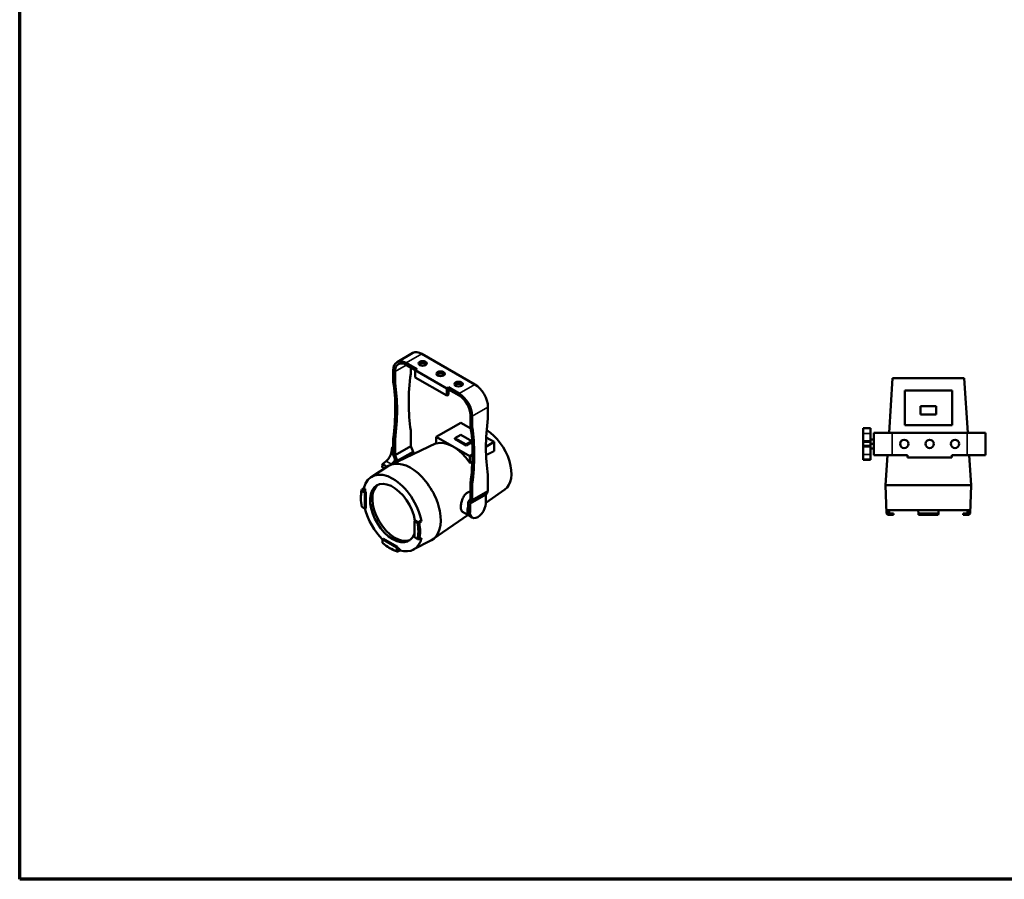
# Model space of a CAD drawing. Header units: millimetres. Extents: x 20 to 2980, y 20 to 2980.
# Tile 1 of 4: x 20 to 1571, y 20 to 1374. Entities that reach past the tile are written whole.
import ezdxf

# ---------------------------------------------------------------- set-up
doc = ezdxf.new("R2010")
doc.units = ezdxf.units.MM
for name, color, linetype, lineweight in [('Border (ISO)', 7, 'Continuous', 70), ('Visible (ISO)', 7, 'Continuous', 50), ('Visible Narrow (ISO)', 7, 'Continuous', 35)]:
    doc.layers.add(name, color=color, linetype=linetype, lineweight=lineweight)

# ---------------------------------------------------------------- blocks, each defined once
blk = doc.blocks.new('Borders Chauvet')
at = {"layer": 'Border (ISO)'}
for p, q in [((20, 20), (20, 2980)), ((2980, 20), (20, 20))]:
    blk.add_line(p, q, dxfattribs=at)

msp = doc.modelspace()

# ---------------------------------------------------------------- linework, layer by layer
at = {"layer": 'Visible (ISO)'}
for p, q in [((614.3, 834.8), (639, 849.1)), ((653.5, 847.6), (736.9, 799.5)), ((628.8, 833.4), (645.7, 823.6)), ((628.8, 830.1), (642.9, 821.9)), ((635.8, 826), (635.8, 817.7)), ((645.7, 823.6), (642.9, 821.9)), ((642.9, 821.9), (692.4, 793.3)), ((642.9, 821.9), (642.9, 810.5)), ((608.2, 821.5), (608.2, 805)), ((611.1, 803.4), (611.1, 819.9)), ((642.9, 810.5), (692.4, 781.9)), ((1394.7, 809.4), (1389, 723.4)), ((1394.7, 809.4), (1507.3, 809.4)), ((1507.3, 809.4), (1513, 723.4)), ((692.4, 793.3), (695.2, 795)), ((692.4, 793.3), (692.4, 781.9)), ((695.2, 795), (712.2, 785.2)), ((695.2, 795), (695.2, 791.7)), ((695.2, 791.7), (712.2, 781.9)), ((695.2, 791.7), (695.2, 783.5)), ((692.4, 781.9), (695.2, 783.5)), ((1488.3, 790.2), (1413.7, 790.2)), ((1413.7, 790.2), (1413.7, 735.6)), ((1488.3, 735.6), (1488.3, 790.2)), ((757.4, 763.9), (757.4, 747.5)), ((1438.5, 765.1), (1438.5, 752.1)), ((1463.5, 765.1), (1438.5, 765.1)), ((1463.5, 752.1), (1463.5, 765.1)), ((729.9, 751.3), (729.9, 734.8)), ((732.7, 733.2), (732.7, 749.7)), ((1438.5, 752.1), (1463.5, 752.1)), ((714.7, 739.3), (676, 717)), ((730.4, 730.2), (714.7, 739.3)), ((1348.1, 730.9), (1348.1, 730.7)), ((1348.1, 730.9), (1360, 730.9)), ((1348.1, 722.4), (1348.1, 730.7)), ((1360, 730.7), (1348.1, 730.7)), ((1360, 730.7), (1360, 730.9)), ((1360, 722.4), (1360, 730.7)), ((1413.7, 735.6), (1488.3, 735.6)), ((608.2, 714.6), (611.1, 712.9)), ((608.2, 689), (608.2, 714.6)), ((635.8, 727.2), (635.8, 702.5)), ((676, 717), (728.8, 686.6)), ((676, 717), (676, 706.6)), ((714.5, 720.4), (705.3, 715.1)), ((705.3, 713.7), (705.3, 715.1)), ((705.3, 715.1), (723, 704.9)), ((723, 703.5), (705.3, 713.7)), ((732.2, 710.2), (714.5, 720.4)), ((767.4, 708.9), (754.7, 716.2)), ((1348.1, 710.5), (1348.1, 722.4)), ((1360, 710.5), (1360, 722.4)), ((1365, 723.4), (1394, 723.4)), ((1365, 688.4), (1365, 723.4)), ((1394, 723.4), (1512, 723.4)), ((1512, 723.4), (1541, 723.4)), ((1541, 723.4), (1541, 688.4)), ((676, 706.8), (603.3, 672.4)), ((605.4, 693.2), (606.5, 700.6)), ((608.2, 699.7), (606.5, 700.6)), ((611.1, 712.9), (611.1, 688.2)), ((635.8, 702.5), (611.1, 688.2)), ((639.4, 693.4), (635.8, 702.5)), ((723, 704.9), (732.2, 710.2)), ((732.2, 708.8), (723, 703.5)), ((723, 703.5), (723, 704.9)), ((732.2, 708.8), (732.2, 710.2)), ((754.3, 701.3), (767.4, 708.9)), ((767.4, 708.9), (767.4, 694.6)), ((1348.1, 708.9), (1348.1, 710.5)), ((1348.1, 708.9), (1348.1, 702.8)), ((1360, 708.9), (1348.1, 708.9)), ((1348.1, 701.2), (1348.1, 702.8)), ((1360, 702.8), (1348.1, 702.8)), ((1348.1, 689.3), (1348.1, 701.2)), ((1360, 712.8), (1365, 712.8)), ((1360, 708.9), (1360, 710.5)), ((1360, 702.8), (1360, 708.9)), ((1360, 705.9), (1365, 705.9)), ((1360, 701.2), (1360, 702.8)), ((1360, 689.3), (1360, 701.2)), ((1360, 698.9), (1365, 698.9)), ((611.8, 679.8), (608.2, 689)), ((611.1, 688.2), (614.6, 679.1)), ((614.6, 679.1), (639.4, 693.4)), ((639.4, 689.5), (639.4, 693.4)), ((728.8, 686.6), (733, 689)), ((728.8, 686.6), (728.8, 676.1)), ((1348.1, 681.1), (1348.1, 689.3)), ((1360, 681.1), (1360, 689.3)), ((1394, 688.4), (1365, 688.4)), ((1386.6, 688.4), (1383.5, 640.9)), ((1394, 688.4), (1418, 688.4)), ((1418, 688.4), (1418, 684.4)), ((1418, 684.4), (1488, 684.4)), ((1488, 684.4), (1488, 688.4)), ((1488, 688.4), (1512, 688.4)), ((1541, 688.4), (1512, 688.4)), ((1515.3, 688.4), (1518.5, 640.9)), ((573.7, 653.7), (600.9, 671.1)), ((591.1, 674), (597, 678.7)), ((598.7, 669.6), (591.1, 674)), ((591.1, 669), (594.6, 667)), ((604, 672.7), (605.4, 673.8)), ((611.8, 676.4), (611.8, 679.8)), ((614.6, 677.7), (614.6, 679.1)), ((1348.1, 681.1), (1348.1, 680.9)), ((1360, 681.1), (1348.1, 681.1)), ((1348.1, 680.9), (1360, 680.9)), ((1360, 680.9), (1360, 681.1)), ((757.4, 657), (757.4, 631.4)), ((562.2, 636.2), (564, 635.1)), ((729.9, 644.3), (732.7, 642.7)), ((729.9, 619.6), (729.9, 644.3)), ((732.7, 617.1), (732.7, 642.7)), ((1383.5, 640.9), (1518.5, 640.9)), ((1385, 596.3), (1383.5, 640.9)), ((1516.9, 596.3), (1518.5, 640.9)), ((558.7, 632.2), (563.7, 629.4)), ((560.5, 632.9), (564, 635.1)), ((565.1, 630.2), (560.5, 632.9)), ((565.1, 630.2), (563.7, 629.4)), ((563.7, 603.8), (563.7, 629.4)), ((564, 635.1), (564, 630.8)), ((565.1, 630.2), (565.1, 604.6)), ((753.9, 626.4), (729.2, 612.1)), ((732.7, 617.1), (757.4, 631.4)), ((784.1, 634), (753.9, 613.1)), ((753.9, 626.4), (757.4, 631.4)), ((753.9, 612.1), (753.9, 626.4)), ((557.4, 618.3), (557.4, 619.9)), ((563.7, 603.8), (558.7, 606.7)), ((726.3, 614.6), (729.9, 619.6)), ((726.3, 599.4), (726.3, 614.6)), ((732.7, 617.1), (729.2, 612.1)), ((729.2, 597.8), (729.2, 612.1)), ((563.7, 603.8), (565.1, 604.6)), ((726.1, 593.9), (670.8, 555.6)), ((717.2, 599.1), (728.6, 592.5)), ((732.8, 589.8), (730, 591.4)), ((1385, 596.3), (1386.9, 596.3)), ((1387, 594.4), (1385, 596.3)), ((1386.8, 601.4), (1515.2, 601.4)), ((1389, 594.4), (1387, 594.4)), ((1389, 594.4), (1395.9, 594.4)), ((1389.5, 596.4), (1389.4, 601.4)), ((1396, 596.4), (1389.5, 596.4)), ((1396, 596.4), (1395.9, 594.4)), ((1435.3, 596.4), (1435.1, 601.4)), ((1435.3, 596.4), (1466.7, 596.4)), ((1435.3, 596.4), (1435.3, 594.4)), ((1466.6, 594.4), (1435.3, 594.4)), ((1466.6, 594.4), (1466.7, 596.4)), ((1466.9, 601.4), (1466.7, 596.4)), ((1506, 596.4), (1506, 594.4)), ((1512.5, 596.4), (1506, 596.4)), ((1506, 594.4), (1513, 594.4)), ((1512.5, 601.4), (1512.5, 596.4)), ((1514.9, 594.4), (1513, 594.4)), ((1514.9, 594.4), (1516.9, 596.3)), ((1515, 596.3), (1516.9, 596.3)), ((642.9, 585.3), (641.5, 584.4)), ((641.5, 584.4), (641.5, 558.9)), ((641.5, 584.4), (646.4, 581.6)), ((647.5, 582.7), (642.9, 585.3)), ((651.1, 584.8), (647.5, 582.7)), ((651.1, 584.8), (652.9, 583.7)), ((646.4, 556), (641.5, 558.9)), ((592.9, 556.4), (591.5, 555.6)), ((613.7, 542.8), (591.5, 555.6)), ((591.5, 549.9), (591.5, 555.6)), ((592.9, 556.4), (615.1, 543.6)), ((601, 542.9), (602.3, 542.1)), ((613.7, 542.8), (615.1, 543.6)), ((613.7, 542.8), (613.7, 537.1)), ((615.1, 538.3), (615.1, 543.6)), ((639.8, 539.3), (668.4, 554.2)), ((615.1, 542.3), (618.8, 540.2)), ((618.8, 540.2), (615.1, 538.3)), ((618.8, 540.2), (618.8, 538.1))]:
    msp.add_line(p, q, dxfattribs=at)
for centre in [(1413, 705.9), (1453, 705.9), (1493, 705.9)]:
    msp.add_circle(centre, 6.5, dxfattribs=at)
for centre, major_axis, ratio, start_param, end_param in [((628.8, 809.7), (-14.5, 25.1), 0.57735, 5.497787, 7.068583), ((653.5, 824), (-14.5, 25.1), 0.57735, 5.497787, 6.283185), ((628.8, 809.7), (-12.5, 21.7), 0.57735, 5.497787, 7.068583), ((654.6, 829.5), (6.5, 0), 0.57735, 0.450197, 2.691396), ((871.9, 908.4), (-169.2, -293), 0.57735, 5.33688, 5.66106), ((628.8, 813.6), (-5, -8.66), 0.57735, 2.195287, 2.356194), ((682.8, 813.1), (6.5, 0), 0.57735, 0.450197, 2.691396), ((615.3, 809.1), (-5, -8.66), 0.57735, 5.497787, 5.658694), ((372.2, 623.2), (-169.2, -293), 0.57735, 2.192922, 2.517102), ((618.1, 807.5), (5, 8.66), 0.57735, 2.356194, 2.517102), ((375, 621.5), (169.2, 293), 0.57735, 5.334514, 5.658694), ((711.1, 796.8), (6.5, 0), 0.57735, 0.450197, 2.691396), ((736.9, 775.8), (-14.5, 25.1), 0.57735, 3.926991, 5.497787), ((712.2, 761.5), (14.5, -25.1), 0.57735, 0.785398, 2.356194), ((712.2, 761.5), (-12.5, 21.7), 0.57735, 3.926991, 5.497787), ((993.5, 838.2), (-169.2, -293), 0.57735, 5.33688, 5.66106), ((750.4, 743.4), (-5, -8.66), 0.57735, 2.195287, 2.356194), ((754.6, 681.9), (-28.1, 48.8), 0.57735, 6.159691, 6.223406), ((736.9, 738.9), (-5, -8.66), 0.57735, 5.497787, 5.658694), ((493.8, 552.9), (-169.2, -293), 0.57735, 2.192922, 2.517102), ((739.8, 737.3), (5, 8.66), 0.57735, 2.356194, 2.517102), ((496.6, 551.3), (169.2, 293), 0.57735, 5.334514, 5.658694), ((754.6, 681.9), (28.1, -48.8), 0.57735, 0.04705, 2.336944), ((608.7, 681.6), (12.5, 21.7), 0.57735, 0.810544, 0.907936), ((702.4, 651.8), (-30.6, 53), 0.57735, 4.842042, 6.153532), ((595, 689.5), (7.5, 13), 0.57735, 4.11869, 5.306088), ((608.7, 681.6), (12.5, 21.7), 0.57735, 2.233657, 2.478732), ((635.5, 613.1), (33.7, -58.5), 0.57735, 6.25849, 9.449473), ((603.4, 684.7), (7.5, 13), 0.57735, 4.11869, 4.769257), ((607.5, 597), (-33.1, 57.3), 0.57735, 4.169692, 6.825882), ((607.5, 597), (25.3, -43.7), 0.57735, 0.987884, 6.754845), ((611.1, 599), (25.3, -43.7), 0.57735, 3.211661, 6.213117), ((602.6, 594.1), (-32, 55.4), 0.57735, 0.538224, 1.032573), ((603.9, 594.9), (33, -57.1), 0.57735, 3.686392, 3.963184), ((4523.3, 754), (-3965.9, -83.6), 0.597067, 0.015428, 0.016135), ((737.3, 607.4), (-8.6, -14.9), 0.57735, 5.044936, 6.271708), ((741.5, 604.9), (-8.7, -15.2), 0.57735, 5.497787, 8.63938), ((607.5, 597), (33.1, -57.3), 0.57735, 4.276563, 5.148215), ((738.7, 606.6), (-8.7, -15.2), 0.57735, 5.497787, 6.283185), ((4113, 3477.1), (3902.3, 712.7), 0.999558, 3.774151, 3.774858), ((-1211.1, 3477.1), (3902.3, -712.7), 0.999558, 5.64992, 5.650627), ((602.6, 594.1), (32, -55.4), 0.57735, 0.538224, 1.032573), ((758.7, 2927.5), (3965, 120.3), 0.590899, 4.66616, 4.666867), ((603.9, 594.9), (-33, 57.1), 0.57735, 3.686392, 4.16759), ((602.6, 594.1), (-32, 55.4), 0.57735, 2.10902, 2.603369), ((607.5, 597), (33.1, -57.3), 0.57735, 5.740489, 6.825882), ((758.7, 2788), (-3965.1, 117.4), 0.563291, 1.559172, 1.559879), ((603.9, 594.9), (33, -57.1), 0.57735, 5.461594, 5.738386), ((2701.4, 3909.6), (-2055.4, -3392.8), 0.597067, 6.26705, 6.267758)]:
    msp.add_ellipse(centre, major_axis=major_axis, ratio=ratio, start_param=start_param, end_param=end_param, dxfattribs=at)
for centre in [(654.6, 832.7), (682.8, 816.4), (711.1, 800.1)]:
    msp.add_ellipse(centre, major_axis=(-6.5, 0), ratio=0.57735, dxfattribs=at)
for points, weights in [([(754.5, 688.4), (761.1, 691.6), (767.4, 694.6)], [1.00048526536, 1.00043848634, 1.00020506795]), ([(728.8, 676.1), (730.8, 677.1), (732.8, 678)], [1, 1.00008648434, 1.000157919])]:
    msp.add_rational_spline(points, weights, degree=2, dxfattribs=at)
for points, knots in [([(562.2, 636.2), (561.8, 635.9), (561.4, 635.6), (561, 635.4), (560.2, 634.9), (559.4, 634.4), (558.7, 633.9)], [0.496252, 0.496252, 0.496252, 0.496252, 0.6666667, 0.6666667, 0.6666667, 1, 1, 1, 1]), ([(717.2, 599.1), (716.8, 599.3), (716.5, 599.6), (715.9, 600.4), (715.6, 601), (715.2, 602.2), (715, 603), (714.8, 604.6), (714.7, 605.4), (714.7, 607.2), (714.8, 608.2), (715, 610.3), (715.2, 611.4), (715.6, 613.7), (715.9, 614.8), (716.5, 617), (716.9, 618.1), (717.7, 620.1), (718.2, 621.2), (719.2, 623.1), (719.8, 624.1), (721.1, 625.8), (721.7, 626.6), (723.1, 628), (723.9, 628.6), (725.3, 629.5), (726.1, 629.8), (727.6, 630.4), (728.4, 630.5), (729.4, 630.6), (729.6, 630.6), (729.9, 630.6)], [-9.112044, -9.112044, -9.112044, -9.112044, -8.79641, -8.79641, -8.464893, -8.464893, -8.133376, -8.133376, -7.801859, -7.801859, -7.470342, -7.470342, -7.138825, -7.138825, -6.807308, -6.807308, -6.475791, -6.475791, -6.143263, -6.143263, -5.810735, -5.810735, -5.478208, -5.478208, -5.14568, -5.14568, -4.824707, -4.824707, -4.503735, -4.503735, -4.40443, -4.40443, -4.40443, -4.40443]), ([(1386.8, 601.4), (1386.8, 600.8), (1386.8, 600.2), (1386.8, 599.7), (1386.9, 598.5), (1386.9, 597.4), (1386.9, 596.3)], [0.496252, 0.496252, 0.496252, 0.496252, 0.6666667, 0.6666667, 0.6666667, 1, 1, 1, 1]), ([(1515, 596.3), (1515, 597.4), (1515.1, 598.5), (1515.1, 599.7), (1515.1, 600.2), (1515.1, 600.8), (1515.2, 601.4)], [0, 0, 0, 0, 0.3333333, 0.3333333, 0.3333333, 0.503748, 0.503748, 0.503748, 0.503748]), ([(649.2, 581.6), (650, 582.1), (650.9, 582.5), (651.7, 583), (652.1, 583.3), (652.5, 583.5), (652.9, 583.7)], [0, 0, 0, 0, 0.3333333, 0.3333333, 0.3333333, 0.503748, 0.503748, 0.503748, 0.503748]), ([(652.9, 557.8), (652.5, 557.6), (652.1, 557.4), (651.7, 557.2), (650.9, 556.8), (650, 556.3), (649.2, 555.9)], [0.496252, 0.496252, 0.496252, 0.496252, 0.6666667, 0.6666667, 0.6666667, 1, 1, 1, 1]), ([(615.1, 536.2), (615.9, 536.6), (616.7, 537), (617.5, 537.4), (617.9, 537.7), (618.4, 537.9), (618.8, 538.1)], [0, 0, 0, 0, 0.3333333, 0.3333333, 0.3333333, 0.503748, 0.503748, 0.503748, 0.503748])]:
    msp.add_open_spline(points, degree=3, knots=knots, dxfattribs=at)
at = {"layer": 'Visible Narrow (ISO)'}
for p, q in [((653.5, 847.6), (628.8, 833.4)), ((628.8, 830.1), (611.1, 819.9)), ((608.2, 805), (611.1, 803.4)), ((608.3, 803.8), (611.2, 802.1)), ((712.2, 785.2), (736.9, 799.5)), ((757.4, 763.9), (732.7, 749.7)), ((729.9, 734.8), (732.7, 733.2)), ((730, 733.6), (732.8, 731.9)), ((1348.1, 722.4), (1360, 722.4)), ((1394, 723.4), (1394, 688.4)), ((1512, 688.4), (1512, 723.4)), ((1360, 710.5), (1348.1, 710.5)), ((1348.1, 701.2), (1360, 701.2)), ((605.4, 693.2), (608.2, 691.6)), ((1360, 689.3), (1348.1, 689.3)), ((605.4, 673.8), (597, 678.7)), ((726.3, 599.4), (729.2, 597.8))]:
    msp.add_line(p, q, dxfattribs=at)
msp.add_ellipse((627, 671.1), major_axis=(8.6, 14.9), ratio=0.57735, start_param=0.215116, end_param=1.176293, dxfattribs=at)

# ---------------------------------------------------------------- block references
msp.add_blockref('Borders Chauvet', (0, 0))

doc.saveas('drawing.dxf')
